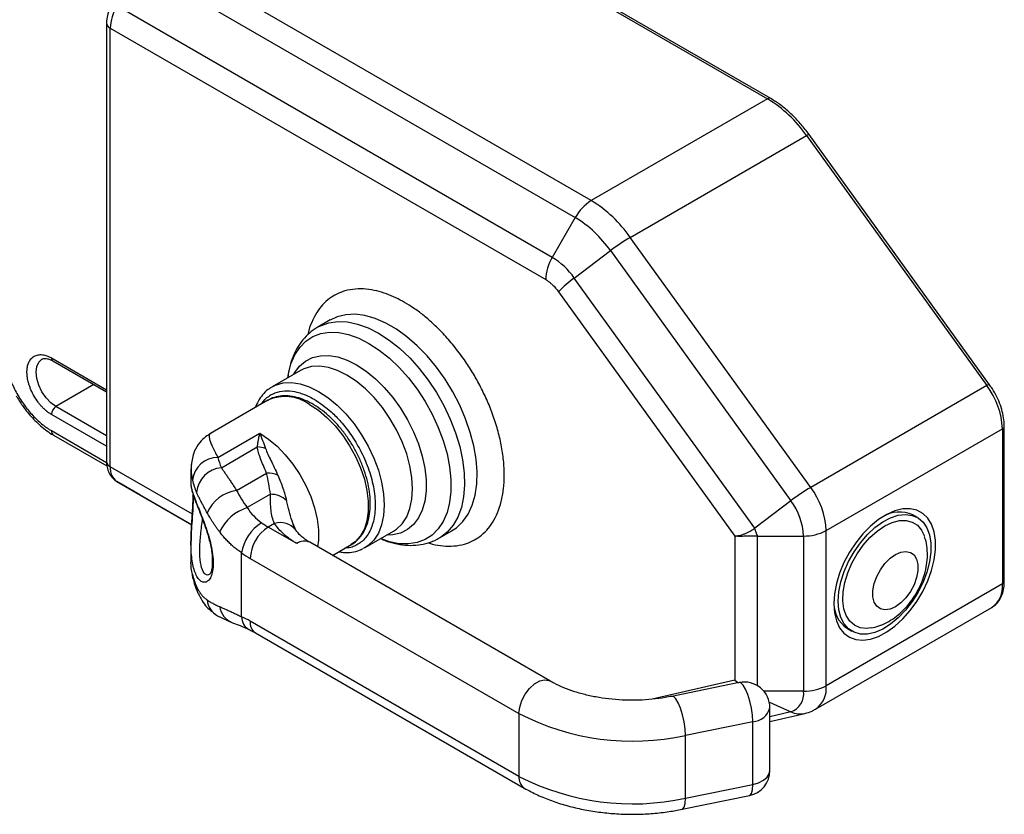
# Model space of a CAD drawing. Header units: millimetres. Extents: x 1 to 271, y 1 to 204.
# Tile 7 of 8: x 231 to 270, y 146 to 177. Entities that reach past the tile are written whole.
import ezdxf

# ---------------------------------------------------------------- set-up
doc = ezdxf.new("R2010")
doc.units = ezdxf.units.MM

msp = doc.modelspace()

# ---------------------------------------------------------------- linework, layer by layer
for p, q in [((253.6064, 170.3673), (236.6108, 180.1787)), ((235.9858, 179.5189), (252.9814, 169.7076)), ((251.801, 179.355), (260.4881, 174.34)), ((260.6131, 174.3524), (251.926, 179.3674)), ((252.0849, 168.1549), (235.0893, 177.9662)), ((234.684, 177.2991), (234.684, 160.1808)), ((234.8304, 159.9767), (234.8304, 177.095)), ((234.8304, 177.095), (251.826, 167.2837)), ((260.4881, 174.34), (253.6064, 170.3673)), ((255.1273, 168.9355), (262.009, 172.9083)), ((262.009, 172.9083), (269.0524, 163.1471)), ((269.1537, 163.1847), (262.1104, 172.9459)), ((252.9814, 169.7076), (252.0849, 168.1549)), ((262.1707, 159.1744), (255.1273, 168.9355)), ((252.9432, 167.3469), (254.3538, 168.4156)), ((254.3538, 168.4156), (261.3972, 158.6544)), ((259.9865, 157.5858), (252.9432, 167.3469)), ((252.3258, 166.8132), (259.2131, 157.2684)), ((243.4158, 165.7101), (242.9283, 165.4287)), ((232.5323, 164.2274), (234.684, 162.9853)), ((232.5841, 164.1129), (234.684, 162.9007)), ((242.256, 163.7416), (241.1498, 163.103)), ((234.1918, 163.1849), (232.7091, 162.3289)), ((241.0962, 163.0701), (241.1498, 163.103)), ((269.0524, 163.1471), (262.1707, 159.1744)), ((234.684, 161.1889), (232.7091, 162.3289)), ((240.9837, 162.5741), (238.7422, 161.2801)), ((234.684, 160.7806), (232.5323, 162.0227)), ((262.7737, 157.4885), (269.6554, 161.4613)), ((269.6554, 161.4613), (269.6554, 155.4044)), ((269.7287, 155.5064), (269.7287, 161.5633)), ((232.5323, 161.3899), (234.6864, 160.1464)), ((232.61, 161.2182), (234.697, 160.0134)), ((238.7459, 161.2738), (238.7387, 161.2702)), ((239.0292, 160.3469), (240.6641, 161.2907)), ((239.1652, 159.9447), (240.5682, 160.7547)), ((238.0344, 158.1271), (234.8304, 159.9767)), ((237.9799, 159.9005), (237.9799, 159.2383)), ((239.7587, 159.0556), (240.9306, 159.7321)), ((235.9858, 158.8867), (235.0893, 159.4044)), ((235.0893, 159.4044), (238.0069, 157.7201)), ((238.0069, 157.72), (235.9858, 158.8867)), ((241.081, 158.9081), (240.1733, 158.3841)), ((261.3972, 158.6544), (259.9865, 157.5858)), ((266.3404, 157.9987), (266.1636, 158.1008)), ((241.238, 157.7669), (240.9977, 157.6282)), ((242.1143, 156.9837), (240.9977, 157.6282)), ((242.067, 157.5095), (241.9707, 157.7234)), ((244.7745, 156.8242), (245.8807, 157.4627)), ((247.678, 157.2013), (248.1654, 157.4827)), ((259.2131, 157.2684), (259.2131, 151.6517)), ((260.0969, 157.2772), (261.8898, 157.2772)), ((260.0969, 151.4306), (260.0969, 157.2772)), ((261.8898, 157.2772), (261.8898, 151.2203)), ((262.7737, 151.4316), (262.7737, 157.4885)), ((237.9799, 157.0146), (237.9799, 156.3528)), ((251.9905, 151.6203), (242.6142, 157.0332)), ((243.5004, 156.5216), (244.2335, 156.9448)), ((244.7745, 156.8242), (244.703, 156.786)), ((239.957, 154.1273), (239.957, 156.6153)), ((240.2906, 156.4035), (250.7835, 150.3461)), ((238.0543, 155.6333), (238.0377, 155.7805)), ((269.6554, 155.4044), (262.7737, 151.4316)), ((239.0159, 154.1588), (239.6066, 153.8932)), ((262.3594, 150.5159), (269.2411, 154.4887)), ((250.7835, 147.8965), (240.2906, 153.9539)), ((240.4977, 153.496), (250.9906, 147.4386)), ((263.6013, 153.6623), (263.7781, 153.5602)), ((259.2131, 151.6517), (255.9828, 150.9046)), ((259.3795, 151.555), (256.7507, 151.0193)), ((259.2131, 151.6517), (259.3464, 151.5482)), ((259.3112, 151.541), (259.2131, 151.6517)), ((261.8898, 151.2203), (260.3432, 151.2203)), ((260.5568, 150.7856), (261.3972, 150.4118)), ((250.7835, 150.3461), (250.7835, 147.8965)), ((260.5792, 148.1255), (260.5792, 150.5751)), ((261.3972, 150.4118), (260.5792, 150.2226)), ((260.5792, 150.037), (261.9454, 150.3529)), ((259.912, 150.0307), (257.2832, 149.495)), ((259.912, 147.5811), (259.912, 150.0307)), ((257.2832, 147.0454), (257.2832, 149.495)), ((257.2832, 147.0454), (259.912, 147.5811)), ((257.15, 146.6099), (259.7788, 147.1456))]:
    msp.add_line(p, q)
at = {"flags": 128}
for points in [[(248.153, 157.4756), (248.3412, 157.6005), (248.5905, 157.8377), (248.7972, 158.1319), (248.9584, 158.4786), (249.0716, 158.8726), (249.135, 159.3078), (249.1478, 159.7778), (249.1096, 160.2753), (249.0211, 160.7929), (248.8837, 161.3226), (248.6994, 161.8565), (248.4709, 162.3864), (248.2019, 162.9044), (247.8963, 163.4025), (247.5587, 163.8733), (247.1944, 164.3095), (246.8088, 164.7046), (246.4078, 165.0526), (245.9974, 165.3482), (245.5838, 165.587), (245.1734, 165.7652), (244.7724, 165.8803), (244.3868, 165.9304), (244.0224, 165.9148), (243.6849, 165.8337), (243.4123, 165.7081)], [(242.9418, 165.4364), (243.0404, 165.4876), (243.3625, 165.601), (243.7141, 165.6494), (244.0898, 165.6321), (244.4839, 165.5494), (244.8904, 165.4025), (245.3031, 165.1936)], [(241.7571, 163.4536), (241.7815, 163.6082), (241.8815, 164.0004), (242.0296, 164.3469), (242.2234, 164.6421), (242.4599, 164.8814), (242.7353, 165.0611), (243.0452, 165.1782), (243.3849, 165.2311), (243.7489, 165.2187), (244.1315, 165.1414), (244.5267, 165.0003), (244.9281, 164.7977), (245.3296, 164.5368), (245.7248, 164.2216), (246.1074, 163.8572), (246.4714, 163.4492), (246.8111, 163.0042), (247.121, 162.5292), (247.3964, 162.0316), (247.6329, 161.5192), (247.8267, 161.0003), (247.9748, 160.4828), (248.0748, 159.9751), (248.1253, 159.4851), (248.1253, 159.0206), (248.0748, 158.5888), (247.9748, 158.1966), (247.8267, 157.8502), (247.6329, 157.555), (247.3964, 157.3157), (247.121, 157.136), (246.8111, 157.0188), (246.4714, 156.966), (246.1074, 156.9783), (245.7248, 157.0556), (245.3818, 157.1747)], [(245.3031, 165.1936), (245.7159, 164.9259), (246.1224, 164.6035), (246.5165, 164.2312), (246.8922, 163.8148), (247.2438, 163.3604), (247.5659, 162.875), (247.8538, 162.366), (248.103, 161.8411), (248.3098, 161.3081), (248.471, 160.7753), (248.5841, 160.2507), (248.6476, 159.7422), (248.6603, 159.2575), (248.6222, 158.804), (248.5337, 158.3886), (248.3962, 158.0176), (248.2119, 157.6965), (247.9835, 157.4303), (247.7144, 157.223), (247.6784, 157.2015)], [(232.7091, 162.3289), (232.5078, 162.4757), (232.3202, 162.6738), (232.1591, 162.9095), (232.0355, 163.1669), (231.9578, 163.4284), (231.9313, 163.6761), (231.9578, 163.8933), (232.0355, 164.0651), (232.1591, 164.1798), (232.1621, 164.1814)], [(241.9904, 163.5883), (242.0295, 163.6564), (242.2223, 163.9112), (242.4565, 164.1084), (242.7276, 164.2443), (243.0308, 164.3164), (243.3602, 164.3233), (243.7098, 164.265), (244.0731, 164.1424), (244.4433, 163.958), (244.8135, 163.715), (245.1768, 163.4181), (245.5264, 163.0728), (245.8559, 162.6855), (246.159, 162.2634), (246.4302, 161.8144), (246.6643, 161.3469), (246.8571, 160.8695), (247.0049, 160.3911), (247.105, 159.9208), (247.1556, 159.4671), (247.1556, 159.0386), (247.105, 158.6433), (247.0049, 158.2885), (246.8571, 157.9809), (246.6643, 157.7261), (246.4302, 157.5289), (246.159, 157.393), (245.8559, 157.3209), (245.6151, 157.3094)], [(245.8807, 157.4627), (246.0055, 157.5455), (246.2247, 157.757), (246.3999, 158.0265), (246.5277, 158.3484), (246.6055, 158.7162), (246.6316, 159.1224), (246.6055, 159.5587), (246.5277, 160.0163), (246.3999, 160.4857), (246.2247, 160.9576), (246.0055, 161.4222), (245.7469, 161.8701), (245.4541, 162.2922), (245.1331, 162.6799), (244.7905, 163.0253), (244.4331, 163.3214), (244.0683, 163.5621), (243.7035, 163.7426), (243.3462, 163.8591), (243.0035, 163.9093), (242.6825, 163.8922), (242.3897, 163.8082), (242.256, 163.7416)], [(241.1498, 163.103), (241.2836, 163.1696), (241.5764, 163.2537), (241.8973, 163.2708), (242.24, 163.2205), (242.5974, 163.104), (242.9622, 162.9235), (243.3269, 162.6828), (243.6843, 162.3868), (244.027, 162.0413), (244.348, 161.6536), (244.6407, 161.2315), (244.8993, 160.7836), (245.1185, 160.319), (245.2938, 159.8472), (245.4216, 159.3777), (245.4993, 158.9201), (245.5254, 158.4838), (245.4993, 158.0777), (245.4216, 157.7099), (245.2938, 157.3879), (245.1185, 157.1185), (244.8993, 156.9069), (244.7745, 156.8242)], [(242.6086, 162.4132), (242.9511, 162.1859), (243.286, 161.9043), (243.6057, 161.5748), (243.9032, 161.2048), (244.1717, 160.8025), (244.4053, 160.3768), (244.5988, 159.9374), (244.7478, 159.494), (244.8491, 159.0566), (244.9003, 158.6348), (244.9003, 158.2382), (244.8491, 157.8756), (244.7478, 157.555), (244.5988, 157.2837), (244.4053, 157.0677), (244.2335, 156.9448)], [(240.6641, 161.2907), (241.0066, 161.0633), (241.3414, 160.7817), (241.6612, 160.4523), (241.9586, 160.0822), (242.2272, 159.6799), (242.4608, 159.2543), (242.6543, 158.8149), (242.8033, 158.3715), (242.9045, 157.934), (242.9557, 157.5123), (242.9557, 157.1156), (242.9246, 156.854)], [(263.0705, 154.6314), (263.0963, 154.2779), (263.1729, 153.9633), (263.2983, 153.6957), (263.4694, 153.4821), (263.6816, 153.3279), (263.9295, 153.2373), (264.2067, 153.2125), (264.5059, 153.2542), (264.8195, 153.3613), (265.1393, 153.5311), (265.457, 153.759), (265.7645, 154.0393), (266.0536, 154.3647), (266.317, 154.7267), (266.5478, 155.116), (266.7401, 155.5224), (266.8888, 155.9355), (266.9902, 156.3446), (267.0415, 156.739), (267.0415, 157.1086), (266.9902, 157.4438), (266.8888, 157.7359), (266.7401, 157.9772), (266.5478, 158.1617), (266.317, 158.2845), (266.0536, 158.3424), (265.7645, 158.3339), (265.457, 158.2592), (265.1393, 158.1204), (264.8195, 157.9209), (264.5059, 157.6659), (264.2067, 157.3621), (263.9295, 157.0173), (263.6816, 156.6404), (263.4694, 156.2413), (263.2983, 155.8302), (263.1729, 155.4177), (263.0963, 155.0147), (263.0705, 154.6314)], [(263.2473, 154.7335), (263.2733, 155.1021), (263.3508, 155.4903), (263.4774, 155.8867), (263.6495, 156.2801), (263.8621, 156.6591), (264.1092, 157.0128), (264.3836, 157.331), (264.6775, 157.6045), (264.9823, 157.8256), (265.2894, 157.9878), (265.5898, 158.0865), (265.875, 158.1188), (266.1367, 158.0838), (266.3674, 157.9825), (266.5605, 157.8178), (266.7104, 157.5945), (266.8127, 157.319), (266.8647, 156.9992), (266.8647, 156.6443), (266.8127, 156.2645), (266.7104, 155.8708), (266.5605, 155.4744), (266.3674, 155.0869), (266.1367, 154.7192), (265.875, 154.3821), (265.5898, 154.0851), (265.2894, 153.8369), (264.9823, 153.6446), (264.6775, 153.5137), (264.3836, 153.448), (264.1092, 153.4493), (263.8621, 153.5177), (263.6495, 153.6512), (263.4774, 153.8459), (263.3508, 154.0962), (263.2733, 154.3949), (263.2473, 154.7335)], [(264.5339, 153.6872), (264.3495, 153.6677), (264.0977, 153.6961), (263.8768, 153.7914), (263.694, 153.9506), (263.555, 154.1687), (263.4644, 154.4384), (263.425, 154.7513), (263.4382, 155.0972), (263.5034, 155.4651), (263.6187, 155.843), (263.7803, 156.219), (263.9829, 156.5807), (264.2202, 156.9168), (264.4844, 157.2163), (264.7671, 157.4696), (265.0592, 157.6686)], [(265.0592, 157.6686), (265.3513, 157.8068), (265.6341, 157.8799), (265.8983, 157.8855), (266.1356, 157.8234), (266.3382, 157.6957), (266.4998, 157.5063), (266.6135, 157.2661)], [(265.4787, 154.5167), (265.2671, 154.4242), (265.0679, 154.3965), (264.8925, 154.435), (264.7512, 154.5376), (264.6522, 154.6983), (264.6012, 154.9078), (264.6012, 155.1539), (264.6522, 155.4222), (264.7512, 155.6972), (264.8925, 155.963), (265.0679, 156.204), (265.2671, 156.4063), (265.4787, 156.558)], [(265.4787, 156.558), (265.6902, 156.6505), (265.8894, 156.6783), (266.0648, 156.6397), (266.2061, 156.5371), (266.3051, 156.3764), (266.3561, 156.1669), (266.3561, 155.9209), (266.3051, 155.6525), (266.2061, 155.3775), (266.0648, 155.1117), (265.8894, 154.8707), (265.6902, 154.6685), (265.4787, 154.5167)], [(238.2573, 155.0344), (238.216, 155.1519), (238.1974, 155.3084)], [(239.0157, 154.1589), (239.0165, 154.1584), (239.1609, 154.0934)], [(250.7835, 150.3461), (250.8121, 150.5927), (250.8957, 150.8523), (251.0275, 151.1041), (251.1968, 151.3275), (251.3899, 151.5044), (251.5912, 151.6206), (251.7843, 151.6666), (251.9536, 151.6387), (251.9896, 151.6209)], [(259.912, 150.0307), (259.8985, 150.2828), (259.8592, 150.5586), (259.7971, 150.8357), (259.7174, 151.0917), (259.6265, 151.3058), (259.5318, 151.4608), (259.4409, 151.544), (259.3795, 151.555)], [(257.2832, 149.495), (257.2697, 149.7471), (257.2303, 150.0229), (257.1683, 150.3), (257.0886, 150.556), (256.9977, 150.7702), (256.903, 150.9251), (256.8121, 151.0083), (256.7507, 151.0193)], [(259.912, 147.5811), (260.1367, 147.6462), (260.3262, 147.7417), (260.4684, 147.8614), (260.5544, 147.9978), (260.5792, 148.1255)], [(259.7788, 147.1456), (259.7971, 147.1519), (259.8592, 147.2261), (259.8985, 147.3731), (259.912, 147.5811)], [(257.15, 146.6099), (257.1683, 146.6162), (257.2303, 146.6904), (257.2697, 146.8374), (257.2832, 147.0454)]]:
    msp.add_lwpolyline(points, dxfattribs=at)
for centre, radius, start, end in [((236.6329, 177.0335), 1.8035, 148.85627, 178.0435), ((234.9231, 177.3161), 0.2397, 184.03866, 247.26274), ((260.5613, 174.2378), 0.1258, 65.70796, 125.61626), ((257.8449, 170.0086), 5.0743, 34.85166, 58.60719), ((262.1128, 172.7838), 0.1621, 90.88256, 129.83335), ((254.5607, 168.8373), 1.8033, 121.95467, 151.14439), ((250.9632, 166.0358), 5.0743, 34.85166, 58.60719), ((250.5962, 165.799), 4.5789, 34.85166, 58.60719), ((259.0731, 162.2305), 7.7799, 120.47647, 127.34446), ((253.6285, 167.2221), 1.8035, 148.85627, 178.0435), ((250.5934, 165.7106), 2.8634, 34.85166, 58.60719), ((256.007, 163.1789), 5.1729, 126.31868, 135.36708), ((232.6513, 164.2123), 0.1199, 172.74417, 235.94365), ((269.1562, 163.0227), 0.1621, 90.88256, 129.83335), ((266.6373, 161.3324), 3.0209, 2.44388, 36.92131), ((241.6597, 161.1156), 1.6075, 53.82327, 114.86627), ((232.9161, 162.0053), 0.3842, 122.60548, 177.39452), ((269.6035, 161.5758), 0.1257, 294.376, 354.28979), ((232.7107, 161.3672), 0.1798, 172.74417, 235.94365), ((240.505, 159.5309), 1.2254, 71.70196, 87.04054), ((239.035, 159.3435), 1.0034, 90.32971, 173.62228), ((241.1094, 160.8261), 2.1347, 192.97234, 204.38628), ((234.9342, 160.2057), 0.2515, 185.6948, 245.62534), ((235.4563, 159.9151), 0.6288, 174.37962, 234.30196), ((239.2726, 158.8688), 1.0812, 95.70084, 173.94867), ((240.9668, 158.6447), 1.088, 68.30422, 91.90355), ((240.4797, 160.0175), 2.5059, 192.97234, 204.38628), ((266.1165, 152.4694), 7.7799, 120.47647, 127.34446), ((259.7556, 157.3597), 3.0209, 2.44388, 36.92131), ((238.2079, 158.8605), 0.1533, 182.18198, 236.00363), ((239.9792, 157.5723), 1.4996, 98.45735, 155.91271), ((241.0777, 157.9663), 0.9418, 47.53571, 89.79882), ((240.7185, 156.6783), 1.7908, 107.72354, 154.88612), ((259.4242, 157.1719), 2.4679, 2.44388, 36.92131), ((265.6415, 156.9272), 1.2845, 66.01717, 121.60039), ((241.6274, 156.3611), 1.6897, 121.90864, 171.34719), ((241.8258, 156.3336), 1.5368, 122.60548, 177.39452), ((242.901, 160.9176), 3.8003, 235.24083, 239.94578), ((241.4711, 157.0534), 0.7507, 37.69031, 108.0905), ((261.9258, 159.0804), 1.8036, 268.8559, 298.04024), ((242.4072, 156.5748), 0.503, 65.69288, 125.61758), ((242.7014, 160.5701), 4.8138, 235.24083, 239.94578), ((238.936, 156.1421), 0.1252, 176.29718, 221.45825), ((240.4797, 156.343), 2.5059, 192.97234, 204.38628), ((268.691, 155.2892), 0.9713, 304.49923, 6.81295), ((269.6035, 155.5189), 0.1257, 294.37466, 354.3052), ((239.4515, 154.8863), 0.8479, 187.15075, 239.06571), ((239.888, 154.6424), 0.8003, 188.73393, 249.39933), ((264.2991, 154.673), 1.2282, 177.01238, 235.38081), ((240.5242, 154.1212), 0.5672, 179.38144, 240.3353), ((238.213, 150.3646), 4.1472, 59.93663, 65.13325), ((240.7663, 153.8933), 0.4795, 172.74417, 235.94365), ((259.5792, 150.5751), 1, 0, 101.51732), ((261.1529, 151.115), 0.7444, 289.1554, 8.12937), ((261.9258, 153.0236), 1.8036, 268.8559, 298.04024), ((261.8095, 151.3164), 0.9711, 304.46563, 6.81626), ((255.2131, 158.9312), 9.6605, 242.70748, 282.37326), ((259.8802, 150.7506), 0.7206, 272.52663, 345.89963), ((261.7586, 151.1955), 0.863, 245.2407, 282.57699), ((259.5792, 148.1255), 1, 281.51732, 0), ((251.2751, 147.8431), 0.4945, 173.80329, 234.85187), ((255.2131, 156.4815), 9.6605, 242.70748, 282.37326)]:
    msp.add_arc(centre, radius, start, end)
for points, knots in [([(234.9063, 178.0718), (234.8811, 178.0255), (234.8103, 177.8949), (234.727, 177.6639), (234.6874, 177.45), (234.6847, 177.3289), (234.684, 177.2991)], [0, 0, 0, 0, 0.1889896, 0.5319452, 0.8849108, 1, 1, 1, 1]), ([(262.1104, 172.9459), (262.0595, 173.0145), (261.9123, 173.2132), (261.6491, 173.5186), (261.3183, 173.8435), (260.9714, 174.1293), (260.7329, 174.2778), (260.6131, 174.3524)], [0, 0, 0, 0, 0.1161349, 0.3359642, 0.5562568, 0.7770774, 1, 1, 1, 1]), ([(251.826, 167.2837), (251.8388, 167.2762), (251.8642, 167.2611), (251.9021, 167.2363), (251.9398, 167.2098), (251.9773, 167.1815), (252.0145, 167.1514), (252.0515, 167.1196), (252.0972, 167.0778), (252.1511, 167.0246), (252.2118, 166.9582), (252.2704, 166.8879), (252.3073, 166.8382), (252.3258, 166.8132)], [0, 0, 0, 0, 0.071754, 0.1431737, 0.214395, 0.2855552, 0.3567915, 0.428241, 0.5000396, 0.6253632, 0.7499742, 0.8746081, 1, 1, 1, 1]), ([(246.3209, 166.3935), (246.2059, 166.4565), (245.9682, 166.5867), (245.6033, 166.7375), (245.2141, 166.8558), (244.8058, 166.9244), (244.3866, 166.9285), (244.0048, 166.8598), (243.6697, 166.7302), (243.3774, 166.5506), (243.1126, 166.3099), (242.8765, 166.0004), (242.6888, 165.6237), (242.5766, 165.3289), (242.5454, 165.1511), (242.5425, 165.1346)], [0, 0, 0, 0, 0.0665078, 0.137427, 0.2126922, 0.2974877, 0.3873859, 0.4822176, 0.5608037, 0.6394076, 0.7246681, 0.8099461, 0.9003201, 0.9907117, 1, 1, 1, 1]), ([(247.2436, 157.0129), (247.2992, 156.9952), (247.498, 156.932), (247.8356, 156.8829), (248.2554, 156.8759), (248.637, 156.9455), (248.9722, 157.0749), (249.2644, 157.2545), (249.5295, 157.495), (249.7644, 157.8055), (249.9567, 158.1784), (250.1009, 158.6176), (250.1902, 159.1104), (250.2199, 159.6517), (250.1902, 160.2274), (250.1009, 160.8232), (249.9568, 161.4288), (249.7644, 162.0238), (249.5295, 162.6055), (249.2644, 163.152), (248.9722, 163.6691), (248.6371, 164.1856), (248.2553, 164.6951), (247.8361, 165.175), (247.4278, 165.5779), (247.0386, 165.9088), (246.6737, 166.1794), (246.436, 166.3237), (246.3209, 166.3935)], [0, 0, 0, 0, 0.015149, 0.0541468, 0.0954912, 0.1391046, 0.1752466, 0.2113967, 0.2506083, 0.2898279, 0.3313911, 0.3729625, 0.4158099, 0.4586656, 0.501513, 0.5443688, 0.585932, 0.6275034, 0.6667149, 0.7059346, 0.7420766, 0.7782267, 0.821833, 0.8631762, 0.9021822, 0.9367879, 0.9694087, 1, 1, 1, 1]), ([(242.9479, 165.4354), (242.9328, 165.4283), (242.8071, 165.3693), (242.6013, 165.2042), (242.341, 164.9442), (242.1266, 164.6342), (241.9534, 164.2847), (241.8309, 163.8922), (241.7659, 163.6114), (241.7556, 163.4568), (241.7554, 163.4526)], [0, 0, 0, 0, 0.0215819, 0.1792725, 0.3362775, 0.4947567, 0.6567837, 0.8235716, 0.9951551, 1, 1, 1, 1]), ([(230.6762, 164.6049), (230.6763, 164.583), (230.6767, 164.5392), (230.6794, 164.4723), (230.6836, 164.4047), (230.6897, 164.3363), (230.6974, 164.2671), (230.7137, 164.1464), (230.7456, 163.9716), (230.8046, 163.7378), (230.8814, 163.4988), (231.0089, 163.1731), (231.2104, 162.77), (231.4587, 162.3939), (231.677, 162.1207), (231.8456, 161.9347), (232.0186, 161.7667), (232.1724, 161.6361), (232.3063, 161.5351), (232.4191, 161.4576), (232.4946, 161.4125), (232.5323, 161.3899)], [0, 0, 0, 0, 0.0194535, 0.0388726, 0.0582753, 0.0776798, 0.0971043, 0.1165667, 0.1783143, 0.2400936, 0.3044154, 0.3687691, 0.5000067, 0.6312443, 0.6955661, 0.7599198, 0.8216673, 0.8834467, 0.9223148, 0.9611176, 1, 1, 1, 1]), ([(231.5777, 163.6761), (231.5779, 163.6895), (231.5781, 163.7163), (231.5801, 163.7554), (231.5833, 163.7937), (231.5877, 163.8312), (231.5966, 163.8877), (231.6134, 163.9606), (231.6438, 164.0458), (231.6833, 164.1232), (231.7488, 164.2149), (231.8525, 164.3026), (231.9802, 164.3485), (232.0924, 164.3595), (232.1792, 164.355), (232.2681, 164.3387), (232.3472, 164.3145), (232.4161, 164.287), (232.4741, 164.2598), (232.5129, 164.2382), (232.5323, 164.2274)], [0, 0, 0, 0, 0.0233342, 0.0466266, 0.0699083, 0.0932106, 0.1165649, 0.1782975, 0.240092, 0.3043988, 0.3687677, 0.5000056, 0.6312435, 0.6955503, 0.7599192, 0.8216519, 0.8834464, 0.9223079, 0.9611107, 1, 1, 1, 1]), ([(232.1626, 164.1773), (232.1715, 164.1835), (232.2001, 164.2032), (232.2654, 164.213), (232.3703, 164.2034), (232.4791, 164.1705), (232.5547, 164.127), (232.5847, 164.1097)], [0, 0, 0, 0, 0.1189351, 0.3806248, 0.615367, 0.8470058, 1, 1, 1, 1]), ([(232.5323, 162.0227), (232.5207, 162.0296), (232.4974, 162.0433), (232.4625, 162.0658), (232.4278, 162.0895), (232.3931, 162.1147), (232.3397, 162.1557), (232.2681, 162.2165), (232.1792, 162.3029), (232.0925, 162.3985), (231.9802, 162.5391), (231.8525, 162.7325), (231.7489, 162.9398), (231.6833, 163.1073), (231.6438, 163.2302), (231.6135, 163.3504), (231.5948, 163.4525), (231.5843, 163.5381), (231.5788, 163.6083), (231.5781, 163.6535), (231.5777, 163.6761)], [0, 0, 0, 0, 0.0233342, 0.0466266, 0.0699083, 0.0932106, 0.1165649, 0.1782975, 0.240092, 0.3043988, 0.3687677, 0.5000056, 0.6312435, 0.6955503, 0.7599192, 0.8216519, 0.8834464, 0.9223079, 0.9611107, 1, 1, 1, 1]), ([(241.0929, 163.059), (241.0588, 163.0393), (240.939, 162.9698), (240.771, 162.7934), (240.5998, 162.5576), (240.5244, 162.373), (240.4903, 162.2893)], [0, 0, 0, 0, 0.12291155, 0.431927, 0.74242251, 1, 1, 1, 1]), ([(269.7287, 161.5633), (269.7272, 161.6188), (269.7231, 161.7778), (269.6786, 162.0536), (269.5826, 162.3853), (269.4436, 162.713), (269.2953, 162.9808), (269.1907, 163.1315), (269.1537, 163.1847)], [0, 0, 0, 0, 0.1058272, 0.3033929, 0.5004203, 0.6968529, 0.8929747, 1, 1, 1, 1]), ([(231.1601, 162.7412), (231.2372, 162.6149), (231.3457, 162.4372), (231.5263, 162.1925), (231.6879, 161.9934), (231.8909, 161.7752), (232.1126, 161.568), (232.3523, 161.3821), (232.52, 161.2645), (232.6079, 161.2198), (232.6101, 161.2186)], [0, 0, 0, 0, 0.1974655, 0.2778176, 0.4103862, 0.5467935, 0.6919408, 0.8421172, 0.9960201, 1, 1, 1, 1]), ([(240.7128, 162.4177), (240.7475, 162.4669), (240.8277, 162.5803), (240.9796, 162.7131), (241.1584, 162.8241), (241.4028, 162.9183), (241.7196, 162.9592), (242.0582, 162.9148), (242.3359, 162.8315), (242.5596, 162.7407), (242.71, 162.6585), (242.7854, 162.6174)], [0, 0, 0, 0, 0.0826535, 0.190607, 0.2901457, 0.3896479, 0.5696625, 0.7306726, 0.8205941, 0.9101, 1, 1, 1, 1]), ([(244.2156, 156.9355), (244.2176, 156.9364), (244.3072, 156.9738), (244.4563, 157.1005), (244.6516, 157.313), (244.8017, 157.5776), (244.9096, 157.8822), (244.9719, 158.2257), (244.9871, 158.6012), (244.9545, 159.0004), (244.8753, 159.4146), (244.7515, 159.8351), (244.586, 160.2537), (244.3822, 160.6625), (244.1443, 161.0538), (243.8766, 161.4201), (243.5841, 161.7544), (243.272, 162.0502), (242.9454, 162.3014), (242.6099, 162.5026), (242.2712, 162.6489), (241.936, 162.735), (241.6111, 162.759), (241.3091, 162.7141), (241.0924, 162.6444), (240.991, 162.5733), (240.969, 162.5578)], [0, 0, 0, 0, 0.0009885, 0.0435322, 0.0859097, 0.1287478, 0.1725119, 0.2171981, 0.2624836, 0.3080124, 0.3535258, 0.3989563, 0.4443059, 0.4896029, 0.5348858, 0.580193, 0.6255584, 0.6710267, 0.7166394, 0.7624229, 0.8083603, 0.854278, 0.8998021, 0.9444524, 0.9879583, 1, 1, 1, 1]), ([(242.7854, 162.6174), (243.0113, 162.4661), (243.3726, 162.2241), (243.851, 161.7275), (244.1681, 161.3222), (244.4123, 160.9455), (244.5916, 160.6282), (244.7543, 160.2929), (244.8984, 159.9359), (245.0165, 159.5708), (245.1349, 159.0735), (245.1966, 158.4694), (245.1232, 157.8335), (244.9482, 157.4129), (244.7542, 157.157), (244.5918, 157.009), (244.4118, 156.9004), (244.2156, 156.8175), (244.0628, 156.8061), (243.9829, 156.8002)], [0, 0, 0, 0, 0.1083974, 0.1733952, 0.246065, 0.2862476, 0.3264155, 0.3700097, 0.4135892, 0.4597973, 0.5059907, 0.6010615, 0.6961323, 0.7883646, 0.8319588, 0.8755384, 0.9157209, 0.9558888, 1, 1, 1, 1]), ([(238.7404, 161.2791), (238.6762, 161.2386), (238.5325, 161.1481), (238.3047, 160.9243), (238.0715, 160.5677), (238.0179, 160.2342), (237.9889, 160.054)], [0, 0, 0, 0, 0.1813774, 0.405895, 0.6791519, 1, 1, 1, 1]), ([(238.7387, 161.2702), (238.7304, 161.2669), (238.6968, 161.2534), (238.6827, 161.1892), (238.693, 161.0823), (238.7377, 160.9457), (238.827, 160.7344), (238.9476, 160.5033), (239.0292, 160.3469)], [0, 0, 0, 0, 0.0609387, 0.2447383, 0.4173017, 0.5635997, 0.7044261, 1, 1, 1, 1]), ([(240.5682, 160.7547), (240.575, 160.7969), (240.5893, 160.8863), (240.6118, 161.0129), (240.6372, 161.1493), (240.6542, 161.2386), (240.6641, 161.2907)], [0, 0, 0, 0, 0.2360474, 0.5000044, 0.7083356, 1, 1, 1, 1]), ([(240.9306, 159.7321), (240.8437, 159.9369), (240.7631, 160.1245), (240.6664, 160.3784), (240.6381, 160.4587), (240.593, 160.612), (240.5761, 160.6848), (240.5682, 160.7547)], [0, 0, 0, 0, 0.5, 0.5, 0.75, 0.75, 1, 1, 1, 1]), ([(240.8897, 160.6944), (240.9143, 160.624), (240.946, 160.5497), (241.0172, 160.3928), (241.0568, 160.3102), (241.1824, 160.0504), (241.2756, 159.8597), (241.369, 159.6556)], [0, 0, 0, 0, 0.25, 0.25, 0.5, 0.5, 1, 1, 1, 1]), ([(234.684, 160.1808), (234.6861, 160.127), (234.6914, 159.9956), (234.7437, 159.8), (234.8487, 159.6085), (234.9719, 159.4789), (235.0601, 159.423), (235.0893, 159.4044)], [0, 0, 0, 0, 0.1734284, 0.4232953, 0.6585617, 0.8870909, 1, 1, 1, 1]), ([(237.9978, 160.0716), (237.991, 160.0444), (237.9786, 159.9947), (237.9829, 159.9299), (237.9849, 159.9005)], [0, 0, 0, 0, 0.5471205, 1, 1, 1, 1]), ([(237.9849, 159.9005), (237.9845, 159.8464), (237.9836, 159.7158), (238.0177, 159.5513), (238.0377, 159.4549)], [0, 0, 0, 0, 0.4144318, 1, 1, 1, 1]), ([(239.1652, 159.9447), (239.1775, 159.9268), (239.2021, 159.8911), (239.2403, 159.8356), (239.2793, 159.7788), (239.3193, 159.7203), (239.3601, 159.6604), (239.4017, 159.599), (239.4441, 159.5361), (239.4872, 159.4718), (239.531, 159.406), (239.5754, 159.3388), (239.6205, 159.2701), (239.666, 159.2), (239.7121, 159.1286), (239.7431, 159.0799), (239.7587, 159.0556)], [0, 0, 0, 0, 0.0715809, 0.1431009, 0.2145693, 0.2859956, 0.357389, 0.428759, 0.5001148, 0.571466, 0.6428219, 0.7141918, 0.7855853, 0.8570115, 0.92848, 1, 1, 1, 1]), ([(241.081, 158.9081), (241.0588, 159.0453), (241.0385, 159.1824), (240.9928, 159.4569), (240.9679, 159.5942), (240.9306, 159.7321)], [0, 0, 0, 0, 0.5, 0.5, 1, 1, 1, 1]), ([(241.369, 159.6556), (241.4485, 159.4818), (241.5109, 159.3124), (241.6213, 158.9811), (241.6689, 158.8193), (241.7135, 158.661)], [0, 0, 0, 0, 0.5, 0.5, 1, 1, 1, 1]), ([(237.9799, 159.2405), (237.981, 159.2178), (237.9832, 159.1724), (238.001, 159.1236), (238.01, 159.0992)], [0, 0, 0, 0, 0.4996555, 1, 1, 1, 1]), ([(237.9809, 159.2383), (237.987, 159.1926), (237.9993, 159.0999), (238.127, 158.7356), (238.3076, 158.2898), (238.4763, 157.8534), (238.6036, 157.4939), (238.7177, 157.1157), (238.8031, 156.7367), (238.8523, 156.3713), (238.8456, 156.1633), (238.8422, 156.0592)], [0, 0, 0, 0, 0.1628514, 0.3300271, 0.4967338, 0.5804536, 0.6640461, 0.7480908, 0.8317786, 0.915749, 1, 1, 1, 1]), ([(237.9937, 159.1622), (238.0015, 159.1142), (238.0163, 159.0242), (238.121, 158.7264), (238.2271, 158.4574), (238.2716, 158.3446)], [0, 0, 0, 0, 0.398815, 0.7480668, 1, 1, 1, 1]), ([(238.8422, 156.0592), (238.8299, 155.9663), (238.8052, 155.7807), (238.716, 155.5913), (238.6025, 155.4809), (238.4746, 155.458), (238.3476, 155.5177), (238.233, 155.6504), (238.1365, 155.8448), (238.0379, 156.1719), (237.9865, 156.5826), (237.9771, 157.0399), (237.9856, 157.3456), (237.9988, 157.5974), (238.0113, 157.7928), (238.0249, 157.9878), (238.0429, 158.2488), (238.0623, 158.5667), (238.059, 158.7608), (238.0575, 158.8535)], [0, 0, 0, 0, 0.0629616, 0.1257992, 0.1884491, 0.2513786, 0.3142958, 0.3770539, 0.4387833, 0.5028555, 0.6282303, 0.6911236, 0.753536, 0.7857595, 0.8165784, 0.8490722, 0.879665, 0.9425416, 1, 1, 1, 1]), ([(238.0591, 158.8218), (238.0605, 158.7578), (238.0631, 158.6313), (238.0505, 158.3184), (238.0202, 157.9082), (237.9876, 157.4456), (237.9824, 157.1618), (237.9799, 157.0257)], [0, 0, 0, 0, 0.1363429, 0.2695672, 0.5279161, 0.7737941, 1, 1, 1, 1]), ([(238.6102, 158.1843), (238.5979, 158.2065), (238.5733, 158.2509), (238.5374, 158.3163), (238.502, 158.381), (238.4675, 158.4449), (238.4337, 158.508), (238.4007, 158.5702), (238.3687, 158.6317), (238.3375, 158.6923), (238.3073, 158.7521), (238.2781, 158.8111), (238.25, 158.8693), (238.2229, 158.9267), (238.2059, 158.9641), (238.1974, 158.9828)], [0, 0, 0, 0, 0.0738899, 0.1481436, 0.2228017, 0.2979038, 0.3734892, 0.4495962, 0.5262624, 0.6035244, 0.6814183, 0.7599791, 0.839241, 0.9192372, 1, 1, 1, 1]), ([(241.238, 157.7669), (241.1642, 157.9198), (241.1241, 158.096), (241.0936, 158.3843), (241.0884, 158.4845), (241.083, 158.6919), (241.083, 158.7986), (241.081, 158.9081)], [0, 0, 0, 0, 0.5, 0.5, 0.75, 0.75, 1, 1, 1, 1]), ([(242.0705, 157.5055), (242.0198, 157.6249), (241.8744, 157.9674), (241.777, 158.3874), (241.7135, 158.661)], [0, 0, 0, 0, 0.3484119, 1, 1, 1, 1]), ([(238.2716, 158.3446), (238.2789, 158.3257), (238.326, 158.2051), (238.4337, 157.9301), (238.5745, 157.535), (238.7061, 157.0968), (238.8129, 156.5941), (238.8117, 156.3032), (238.811, 156.1487)], [0, 0, 0, 0, 0.03563337, 0.22740369, 0.3860264, 0.56307671, 0.76790384, 1, 1, 1, 1]), ([(239.097, 157.4383), (239.0725, 157.4711), (239.0241, 157.5359), (238.955, 157.633), (238.8892, 157.7287), (238.827, 157.8229), (238.7681, 157.9155), (238.7124, 158.0065), (238.6598, 158.0959), (238.6266, 158.1551), (238.6102, 158.1843)], [0, 0, 0, 0, 0.134719, 0.2666607, 0.3958253, 0.522213, 0.6458241, 0.7666587, 0.8847173, 1, 1, 1, 1]), ([(238.6959, 155.7731), (238.672, 155.7625), (238.5882, 155.7253), (238.4446, 155.8599), (238.3378, 156.226), (238.3118, 156.7365), (238.3541, 157.3181), (238.4079, 157.7497), (238.434, 157.959)], [0, 0, 0, 0, 0.0728151, 0.2555358, 0.4423081, 0.6317403, 0.8214225, 1, 1, 1, 1]), ([(242.1143, 156.9837), (241.9209, 157.0953), (241.7521, 157.2168), (241.4598, 157.4785), (241.3361, 157.6194), (241.238, 157.7669)], [0, 0, 0, 0, 0.5, 0.5, 1, 1, 1, 1]), ([(259.2131, 157.2684), (259.225, 157.2702), (259.2477, 157.2737), (259.2814, 157.2796), (259.3119, 157.2854), (259.3386, 157.2908), (259.3614, 157.2957), (259.4073, 157.3063), (259.4764, 157.3249), (259.5763, 157.3581), (259.6765, 157.3992), (259.7696, 157.4453), (259.8501, 157.4919), (259.9194, 157.5364), (259.9642, 157.5694), (259.9865, 157.5858)], [0, 0, 0, 0, 0.0577606, 0.1090897, 0.153987, 0.1924527, 0.2244869, 0.25009, 0.382898, 0.500058, 0.6289218, 0.7499587, 0.8344283, 0.9176856, 1, 1, 1, 1]), ([(260.0969, 157.2772), (260.0929, 157.2863), (260.0848, 157.3045), (260.0728, 157.3329), (260.0611, 157.362), (260.0496, 157.3919), (260.0359, 157.4295), (260.02, 157.4754), (260.0026, 157.5301), (259.9919, 157.567), (259.9865, 157.5858)], [0, 0, 0, 0, 0.1027565, 0.2032249, 0.3022956, 0.4009231, 0.5001071, 0.664984, 0.8301496, 1, 1, 1, 1]), ([(239.957, 156.6153), (239.9321, 156.6324), (239.8823, 156.6665), (239.8093, 156.7204), (239.7376, 156.776), (239.6672, 156.8336), (239.5982, 156.8932), (239.5306, 156.9547), (239.4644, 157.0182), (239.3996, 157.0835), (239.3362, 157.1507), (239.2741, 157.2198), (239.2136, 157.2908), (239.1543, 157.3635), (239.1161, 157.4134), (239.097, 157.4383)], [0, 0, 0, 0, 0.0766052, 0.153189, 0.2297718, 0.3063739, 0.3830156, 0.4597173, 0.5364993, 0.6133816, 0.6903845, 0.767528, 0.8448318, 0.922316, 1, 1, 1, 1]), ([(242.6142, 157.0332), (242.4873, 157.115), (242.2517, 157.2669), (242.1253, 157.433), (242.067, 157.5096)], [0, 0, 0, 0, 0.5390805, 1, 1, 1, 1]), ([(245.387, 157.1777), (245.4531, 157.1481), (245.6622, 157.0544), (246.0172, 156.9624), (246.443, 156.9049), (246.8539, 156.9179), (247.2366, 157.0015), (247.5123, 157.1007), (247.6463, 157.1883), (247.6752, 157.2073)], [0, 0, 0, 0, 0.0844188, 0.2669342, 0.4467885, 0.6218581, 0.791022, 0.9547868, 1, 1, 1, 1]), ([(260.0969, 157.2772), (260.0801, 157.2771), (260.0463, 157.2771), (259.9955, 157.2767), (259.9447, 157.276), (259.8939, 157.2752), (259.8201, 157.2736), (259.7224, 157.2707), (259.6089, 157.2671), (259.4983, 157.2636), (259.4039, 157.2621), (259.306, 157.2622), (259.2485, 157.266), (259.2131, 157.2684)], [0, 0, 0, 0, 0.0492998, 0.0989011, 0.1488631, 0.1992441, 0.2501008, 0.3711185, 0.500009, 0.6171483, 0.7499846, 0.8460567, 1, 1, 1, 1]), ([(266.7287, 156.5579), (266.7256, 156.6424), (266.7183, 156.8415), (266.6807, 157.076), (266.6256, 157.2167), (266.6121, 157.2514)], [0, 0, 0, 0, 0.3573108, 0.8415951, 1, 1, 1, 1]), ([(243.7446, 156.6626), (243.8065, 156.6518), (243.9827, 156.6209), (244.2573, 156.6414), (244.5142, 156.694), (244.647, 156.7653), (244.6894, 156.788)], [0, 0, 0, 0, 0.1817579, 0.5173392, 0.8460167, 1, 1, 1, 1]), ([(264.539, 153.6896), (264.6371, 153.7118), (264.8436, 153.7587), (265.1457, 153.8947), (265.4476, 154.0823), (265.7362, 154.3239), (266.0024, 154.6121), (266.237, 154.9384), (266.4336, 155.2938), (266.5872, 155.672), (266.6877, 156.0554), (266.7254, 156.353), (266.728, 156.5168), (266.7287, 156.5579)], [0, 0, 0, 0, 0.0806919, 0.1699575, 0.2637325, 0.3616951, 0.4619392, 0.5625673, 0.6635777, 0.7657897, 0.8701221, 0.9674023, 1, 1, 1, 1]), ([(238.0377, 155.7805), (238.0045, 155.9369), (237.9672, 156.1122), (237.9835, 156.3293), (237.9852, 156.3526)], [0, 0, 0, 0, 0.89235547, 1, 1, 1, 1]), ([(238.8117, 156.1554), (238.7988, 156.0522), (238.7733, 155.8483), (238.7214, 155.795), (238.6958, 155.7687)], [0, 0, 0, 0, 0.5063542, 1, 1, 1, 1]), ([(238.0542, 155.6334), (238.0772, 155.5428), (238.1281, 155.3417), (238.209, 155.1488), (238.2534, 155.0429)], [0, 0, 0, 0, 0.4510013, 1, 1, 1, 1]), ([(238.1974, 155.3084), (238.2059, 155.2899), (238.2229, 155.2532), (238.25, 155.2008), (238.2781, 155.1505), (238.3073, 155.1027), (238.3375, 155.0573), (238.3687, 155.0143), (238.4007, 154.9737), (238.4337, 154.9355), (238.4675, 154.8997), (238.502, 154.8662), (238.5374, 154.8352), (238.5733, 154.8065), (238.5979, 154.7893), (238.6102, 154.7807)], [0, 0, 0, 0, 0.0807628, 0.160759, 0.2400209, 0.3185817, 0.3964756, 0.4737376, 0.5504038, 0.6265108, 0.7020962, 0.7771983, 0.8518564, 0.9261101, 1, 1, 1, 1]), ([(269.2332, 154.4934), (269.2719, 154.5142), (269.3786, 154.5714), (269.5133, 154.7241), (269.6333, 154.9351), (269.7069, 155.1848), (269.7278, 155.3828), (269.7286, 155.4933), (269.7287, 155.5064)], [0, 0, 0, 0, 0.11830192, 0.32585206, 0.53462167, 0.75057861, 0.97030697, 1, 1, 1, 1]), ([(238.2573, 155.0346), (238.3589, 154.8418), (238.5329, 154.5117), (238.8286, 154.2997), (238.9515, 154.2116)], [0, 0, 0, 0, 0.5841856, 1, 1, 1, 1]), ([(238.6102, 154.7807), (238.629, 154.7682), (238.6671, 154.7429), (238.7281, 154.7056), (238.793, 154.6682), (238.8622, 154.6309), (238.9359, 154.5938), (239.014, 154.5568), (239.0691, 154.533), (239.097, 154.5209)], [0, 0, 0, 0, 0.1319783, 0.2675823, 0.4068123, 0.5496687, 0.6961519, 0.8462622, 1, 1, 1, 1]), ([(239.097, 154.5209), (239.1177, 154.5121), (239.1591, 154.4944), (239.2235, 154.4664), (239.2895, 154.4373), (239.3571, 154.4071), (239.4264, 154.3758), (239.4973, 154.3434), (239.5699, 154.31), (239.644, 154.2755), (239.7198, 154.24), (239.7972, 154.2034), (239.8761, 154.166), (239.93, 154.1402), (239.957, 154.1273)], [0, 0, 0, 0, 0.0841484, 0.1680641, 0.2517722, 0.3352978, 0.4186662, 0.501903, 0.5850338, 0.6680843, 0.7510803, 0.8340477, 0.9170123, 1, 1, 1, 1]), ([(239.6066, 153.8932), (239.6975, 153.8598), (239.8805, 153.7926), (240.1231, 153.6827), (240.2453, 153.6274)], [0, 0, 0, 0, 0.4964482, 1, 1, 1, 1]), ([(240.2447, 153.6277), (240.2955, 153.6033), (240.3785, 153.5635), (240.4645, 153.5148), (240.4977, 153.496)], [0, 0, 0, 0, 0.6134627, 1, 1, 1, 1]), ([(256.7507, 151.0193), (256.6659, 151.003), (256.4171, 150.9551), (255.9885, 150.8995), (255.4664, 150.8651), (254.9393, 150.8652), (254.4163, 150.8993), (253.9058, 150.9669), (253.4166, 151.0662), (252.9565, 151.1946), (252.5339, 151.3488), (252.2156, 151.4947), (252.0464, 151.5891), (251.9905, 151.6203)], [0, 0, 0, 0, 0.0518192, 0.1520628, 0.2525967, 0.3533071, 0.4540328, 0.5545578, 0.6547202, 0.7543625, 0.8533403, 0.9515429, 1, 1, 1, 1]), ([(261.9454, 150.3529), (262.0408, 150.3782), (262.1856, 150.4164), (262.3118, 150.4959), (262.3549, 150.523)], [0, 0, 0, 0, 0.6590707, 1, 1, 1, 1]), ([(250.9906, 147.4386), (251.0781, 147.3898), (251.3274, 147.2509), (251.7695, 147.0493), (252.3232, 146.8462), (252.9054, 146.6813), (253.5094, 146.5549), (254.1294, 146.4677), (254.7594, 146.4201), (255.3935, 146.412), (256.0255, 146.4444), (256.6139, 146.5097), (256.9831, 146.5787), (257.15, 146.6099)], [0, 0, 0, 0, 0.05260968, 0.14985273, 0.24688969, 0.34368384, 0.4401946, 0.53645793, 0.63254915, 0.72856265, 0.82460187, 0.92074619, 1, 1, 1, 1])]:
    msp.add_open_spline(points, degree=3, knots=knots)
for points in [[(240.6641, 161.2907), (240.7403, 161.1051), (240.8163, 160.9042), (240.8897, 160.6944)], [(239.7587, 159.0556), (239.8783, 158.8279), (240.0171, 158.6033), (240.1733, 158.3841)], [(240.1733, 158.3841), (240.3262, 158.1474), (240.5116, 157.9497), (240.7343, 157.7954)]]:
    msp.add_open_spline(points, degree=3)

doc.saveas('drawing.dxf')
